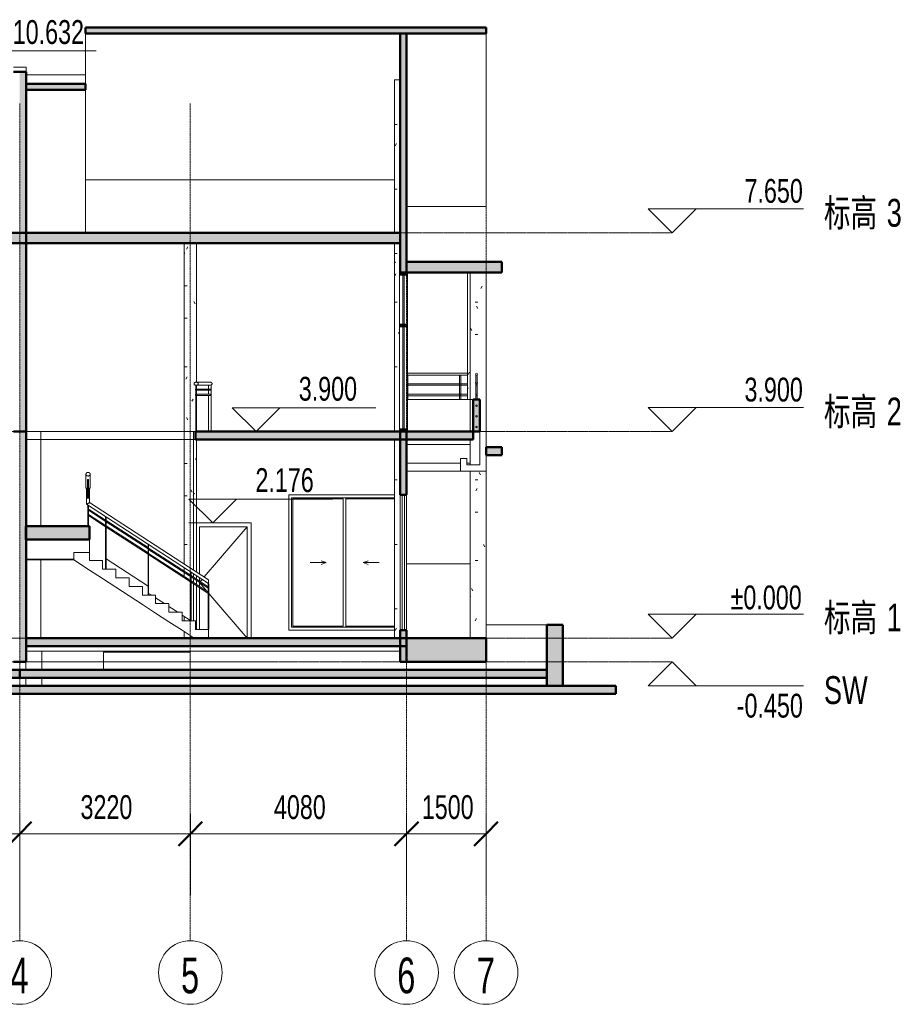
# Model space of a CAD drawing. Header units: millimetres. Extents: x -11029 to 17435, y -6912 to 12558.
# Tile 2 of 2: x 855 to 17435, y -6912 to 11670. Entities that reach past the tile are written whole.
import ezdxf

# ---------------------------------------------------------------- set-up
doc = ezdxf.new("R2010")
doc.units = ezdxf.units.MM
doc.linetypes.add('中心线', pattern=[30, 12, -6, 6, -6])
doc.linetypes.add('轴网线', pattern=[22.24, 12.7, -3.18, 3.18, -3.18])
for name, color, linetype, lineweight in [('A-ANNO-DIMS', 211, 'Continuous', 13), ('A-ANNO-DIMS-150', 211, 'Continuous', 13), ('A-DOOR', 31, 'Continuous', 13), ('A-DOOR-FRAM', 31, 'Continuous', 13), ('A-FLOR', 192, 'Continuous', 13), ('A-FLOR-HRAL', 11, 'Continuous', 13), ('A-FLOR-LEVL', 51, 'Continuous', 13), ('A-FLOR-PATT', 8, 'Continuous', 13), ('A-GENM', 13, 'Continuous', 13), ('A-GLAZ', 151, 'Continuous', 13), ('A-GLAZ-CURT', 52, 'Continuous', 13), ('A-GLAZ-CWMG', 51, 'Continuous', 13), ('A-ROOF', 132, 'Continuous', 13), ('A-ROOF-PATT', 132, 'Continuous', 13), ('A-WALL', 113, 'Continuous', 13), ('A-WALL-PATT', 111, 'Continuous', 13), ('G-ANNO-DIMS', 111, 'Continuous', 13), ('S-COLS', 52, 'Continuous', 13), ('S-GRID', 1, 'Continuous', 13), ('S-GRID-IDEN', 1, 'Continuous', 13), ('S-STRS', 31, 'Continuous', 13)]:
    doc.layers.add(name, color=color, linetype=linetype, lineweight=lineweight)
doc.styles.add('Microsoft Sans Serif', font='micross.ttf', dxfattribs={"width": 0.7, "height": 450})
doc.styles.add('Microsoft Sans Serif_1', font='micross.ttf', dxfattribs={"width": 0.7, "height": 525})
doc.styles.add('Microsoft Sans Serif_2', font='micross.ttf', dxfattribs={"width": 0.65, "height": 675})
doc.styles.add('微软雅黑', font='txt', dxfattribs={"width": 0.7, "height": 525})
doc.dimstyles.new('对角线_-_3mm_RomanD', dxfattribs={"dimscale": 304.8, "dimtxt": 455.206857, "dimasz": 1.476378, "dimexe": 1.230315, "dimexo": 0.0625, "dimgap": 0.492126, "dimtad": 1, "dimdec": 0, "dimzin": 0, "dimdsep": 46, "dimtxsty": 'Microsoft Sans Serif', "dimblk1": 'OBLIQUE', "dimblk2": 'OBLIQUE', "dimsah": 1, "dimcen": 0.09, "dimazin": 0, "dimtfac": 1, "dimtdec": 4, "dimtix": 1, "dimtmove": 0, "dimatfit": 3, "dimfxl": 5.905512, "dimfxlon": 1, "dimtvp": 1, "dimtolj": 1, "dimtzin": 0, "dimarcsym": 2})
pattern_1 = [(0, (612, 5425), (1219.2, 304.8), [50.29, -864.11, 50.29, -864.11, -4876.8]), (0, (612, 5425), (1219.2, 304.8), [-1828.8, 50.292, -1778.508, 50.292, -864.108, -2133.6]), (0, (612, 5425), (1219.2, 304.8), [-4572, 50.29, -559.31, 50.29, -1473.71]), (120, (1069.2, 5577.4), (-873.5645, 903.458), [50.29, -864.11, 50.29, -864.11, -4876.8]), (120, (1069.2, 5577.4), (-873.5645, 903.458), [-1828.8, 50.29, -1778.51, 50.29, -864.11, -2133.6]), (120, (1069.2, 5577.4), (-873.5645, 903.458), [-4572, 50.29, -559.31, 50.29, -1473.71]), (240, (1221.6, 6187), (-345.6355, -1208.258), [50.29, -864.11, 50.29, -864.11, -4876.8]), (240, (1221.6, 6187), (-345.6355, -1208.258), [-1828.8, 50.292, -1778.508, 50.292, -864.108, -2133.6]), (240, (1221.6, 6187), (-345.6355, -1208.258), [-4572, 50.29, -559.31, 50.29, -1473.71])]

# ---------------------------------------------------------------- blocks, each defined once
blk = doc.blocks.new('混凝土 - 矩形 - 柱 - Z1-336960-2')
at = {"layer": 'S-COLS'}
h = blk.add_hatch(dxfattribs=at)
h.set_pattern_fill('FP1_1', color=256, style=0, pattern_type=2)
h.set_pattern_definition(pattern_1)
h.paths.add_polyline_path([(9535, 0), (9655, 0), (9655, 3150), (9355, 3150), (9355, 0)], flags=0)
h.paths.add_polyline_path([(9535, 3270), (9535, 3900), (9415, 3900), (9415, 3750), (9355, 3750), (9355, 3270)], flags=0)
for p, q in [((9355, 3270), (9355, 3750)), ((9355, 0), (9355, 3150)), ((9655, 0), (9655, 3150))]:
    blk.add_line(p, q, dxfattribs=at)
blk = doc.blocks.new('混凝土 - 矩形 - 柱 - Z2-336961-2')
at = {"layer": 'S-COLS'}
h = blk.add_hatch(dxfattribs=at)
h.set_pattern_fill('FP1_1', color=256, style=0, pattern_type=2)
h.set_pattern_definition(pattern_1)
h.paths.add_polyline_path([(7925, 0), (8035, 0), (8035, 3750), (7925, 3750), (7925, 150)], flags=0)
blk.add_line((7925, 0), (7925, 3750), dxfattribs=at)
blk = doc.blocks.new('混凝土 - 矩形 - 柱 - Z2-V2-2')
at = {"layer": 'S-COLS'}
h = blk.add_hatch(dxfattribs=at)
h.set_pattern_fill('FP1_1', color=256, style=0, pattern_type=2)
h.set_pattern_definition(pattern_1)
h.paths.add_polyline_path([(3960, 0), (4144, 0), (3960, 120)], flags=0)
h.paths.add_polyline_path([(4190, 162), (4190, 988), (4088, 1054), (4088, 325), (4170, 325), (4170, 162)], flags=0)
h.paths.add_polyline_path([(3960, 325), (4076, 325), (4076, 331), (3960, 407), (3960, 327)], flags=0)
h.paths.add_polyline_path([(4190, 1012), (4190, 1088), (4088, 1154), (4088, 1078)], flags=0)
h.paths.add_polyline_path([(4076, 1086), (4076, 1162), (3960, 1238), (3960, 1162), (3990, 1142)], flags=0)
h.paths.add_polyline_path([(4190, 1112), (4190, 1176), (3960, 1324), (3960, 1261), (4076, 1186), (4076, 1250), (4088, 1242), (4088, 1178), (4143, 1142)], flags=0)
h.paths.add_polyline_path([(4190, 1248), (4190, 3750), (4170, 3750), (4170, 3900), (3960, 3900), (3960, 1397), (4184, 1251)], flags=0)
for p, q in [((3960, 1397), (3960, 3900)), ((4170, 3900), (3960, 3900)), ((4190, 1248), (4190, 3750)), ((3960, 1261), (3960, 1326)), ((3960, 1162), (3960, 1238)), ((4190, 1112), (4190, 1176)), ((4190, 1012), (4190, 1088)), ((4190, 162), (4190, 988)), ((3960, 325), (3960, 407)), ((3960, 0), (3960, 120))]:
    blk.add_line(p, q, dxfattribs=at)
blk = doc.blocks.new('推拉窗6 - C2-346085-2')
at = {"layer": 'A-GLAZ'}
for p, q in [((8035, 2700), (8035, 150)), ((8075, 2700), (8075, 150)), ((8115, 2700), (8115, 150)), ((8155, 150), (8155, 2700))]:
    blk.add_line(p, q, dxfattribs=at)
at = {"layer": 'A-GLAZ', "lineweight": 50}
for p, q in [((8155, 2700), (8035, 2700)), ((8035, 150), (8155, 150))]:
    blk.add_line(p, q, dxfattribs=at)
blk = doc.blocks.new('推拉窗6 - C2-V4-2')
at = {"layer": 'A-GLAZ'}
for p, q in [((7925, 2700), (5935, 2700)), ((5935, 2700), (5935, 150)), ((5985, 2645), (7925, 2645)), ((5985, 205), (5985, 2645)), ((6010, 225), (6010, 2625)), ((6010, 2625), (6960, 2625)), ((6960, 2625), (6960, 225)), ((7010, 205), (7010, 2645)), ((7010, 2625), (7925, 2625)), ((6335, 1425), (6635, 1425)), ((6635, 1425), (6541, 1459)), ((6635, 1425), (6541, 1391)), ((7335, 1425), (7429, 1459)), ((7335, 1425), (7429, 1391)), ((7635, 1425), (7335, 1425)), ((7925, 205), (5985, 205)), ((6960, 225), (6010, 225)), ((7925, 225), (7010, 225)), ((5935, 150), (7925, 150))]:
    blk.add_line(p, q, dxfattribs=at)
blk = doc.blocks.new('单扇 - 与墙齐 - M1-345848-2')
at = {"layer": 'A-DOOR'}
for p, q in [((5145, 2100), (4334, 1154)), ((4245, 1050), (4387, 883)), ((4295, 1108), (4259, 1067)), ((4424, 841), (5145, 0))]:
    blk.add_line(p, q, dxfattribs=at)
at = {"layer": 'A-DOOR-FRAM'}
for p, q in [((5221, 2176), (4190, 2176)), ((4245, 1212), (4245, 2100)), ((4245, 2100), (5145, 2100)), ((5145, 2100), (5145, 0)), ((5221, 0), (5221, 2176)), ((4245, 1076), (4245, 1140)), ((4245, 976), (4245, 1052)), ((4245, 162), (4245, 952))]:
    blk.add_line(p, q, dxfattribs=at)
blk = doc.blocks.new('栏杆扶手 - 25mm-351985-2')
at = {"layer": 'A-FLOR-HRAL'}
for p, q in [((-7468, 4960), (-7468, 4500)), ((-7455, 4960), (-7468, 4960)), ((-7443, 4960), (-7455, 4960)), ((-7443, 4500), (-7443, 4960))]:
    blk.add_line(p, q, dxfattribs=at)
blk = doc.blocks.new('栏杆扶手 - 25mm-V5-2')
at = {"layer": 'A-FLOR-HRAL'}
for p, q in [((-6468, 4960), (-6468, 4500)), ((-6462, 4960), (-6468, 4960))]:
    blk.add_line(p, q, dxfattribs=at)
blk = doc.blocks.new('栏杆扶手 - 栏杆扶手-351992-2')
at = {"layer": 'A-FLOR-HRAL'}
for p, q in [((9305, 4800), (8170, 4800)), ((8170, 4770), (9305, 4770)), ((9305, 4600), (8170, 4600)), ((8170, 4570), (9305, 4570))]:
    blk.add_line(p, q, dxfattribs=at)
at = {"extrusion": (0, 0, -1), "zscale": -1}
for name in ['栏杆扶手 - 25mm-V5-2', '栏杆扶手 - 25mm-351985-2']:
    blk.add_blockref(name, (-1709, 0), dxfattribs=at)
blk = doc.blocks.new('顶部扶栏类型 - 顶部扶栏_内部_-352000-2')
at = {"layer": 'A-FLOR-HRAL'}
for p, q in [((9305, 5000), (8170, 5000)), ((8170, 4960), (9305, 4960))]:
    blk.add_line(p, q, dxfattribs=at)
blk = doc.blocks.new('栏杆扶手 - 25mm-V6-2')
at = {"layer": 'A-FLOR-HRAL'}
for p, q in [((-7778, 4960), (-7778, 4791)), ((-7753, 4960), (-7778, 4960)), ((-7753, 4791), (-7753, 4960)), ((-7778, 4779), (-7778, 4591)), ((-7753, 4591), (-7753, 4779)), ((-7778, 4579), (-7778, 4500)), ((-7753, 4500), (-7753, 4579))]:
    blk.add_line(p, q, dxfattribs=at)
blk = doc.blocks.new('栏杆扶手 - 栏杆扶手-352038-2')
at = {"layer": 'A-FLOR-HRAL', "lineweight": 18}
for centre, radius, start, end in [((9475, 4980), 20, 0, 180), ((9475, 4980), 20, 180, 0), ((9475, 4785), 15, 0, 180), ((9475, 4785), 15, 180, 0), ((9475, 4585), 15, 0, 180), ((9475, 4585), 15, 180, 0), ((9475, 4385), 15, 0, 180), ((9475, 4385), 15, 180, 0), ((9475, 4185), 15, 0, 180), ((9475, 4185), 15, 180, 0), ((9475, 3985), 15, 0, 180), ((9475, 3985), 15, 180, 0)]:
    blk.add_arc(centre, radius, start, end, dxfattribs=at)
at = {"extrusion": (0, 0, -1), "zscale": -1}
blk.add_blockref('栏杆扶手 - 25mm-V6-2', (-1709, 0), dxfattribs=at)
blk = doc.blocks.new('系统嵌板 - 玻璃-359948-2')
at = {"layer": 'A-GLAZ-CURT'}
blk.add_hatch(color=256, dxfattribs=at).paths.add_polyline_path([(8082, 3950), (8107, 3950), (8107, 5875), (8082, 5875), (8082, 4121)], flags=0)
at = {"layer": 'A-GLAZ-CURT', "lineweight": 18}
for p, q in [((8107, 5875), (8082, 5875)), ((8082, 5875), (8082, 3950)), ((8107, 3950), (8107, 5875)), ((8082, 3950), (8107, 3950))]:
    blk.add_line(p, q, dxfattribs=at)
blk = doc.blocks.new('系统嵌板 - 玻璃-359950-2')
at = {"layer": 'A-GLAZ-CURT'}
blk.add_hatch(color=256, dxfattribs=at).paths.add_polyline_path([(8107, 5925), (8107, 6850), (8082, 6850), (8082, 5925)], flags=0)
at = {"layer": 'A-GLAZ-CURT', "lineweight": 18}
for p, q in [((8107, 6850), (8082, 6850)), ((8082, 6850), (8082, 5925)), ((8107, 5925), (8107, 6850)), ((8082, 5925), (8107, 5925))]:
    blk.add_line(p, q, dxfattribs=at)
blk = doc.blocks.new('矩形竖梃 - 50 x 150mm-359942-2')
at = {"layer": 'A-GLAZ-CWMG'}
blk.add_hatch(color=256, dxfattribs=at).paths.add_polyline_path([(8170, 6850), (8170, 6900), (8020, 6900), (8020, 6850)], flags=0)
for p, q in [((8170, 6900), (8020, 6900)), ((8020, 6900), (8020, 6850)), ((8170, 6850), (8170, 6900)), ((8020, 6850), (8170, 6850))]:
    blk.add_line(p, q, dxfattribs=at)
blk = doc.blocks.new('矩形竖梃 - 50 x 150mm-359952-2')
at = {"layer": 'A-GLAZ-CWMG'}
for p, q in [((8020, 5875), (8020, 3950)), ((8170, 5875), (8170, 3950))]:
    blk.add_line(p, q, dxfattribs=at)
blk = doc.blocks.new('矩形竖梃 - 50 x 150mm-359944-2')
at = {"layer": 'A-GLAZ-CWMG'}
blk.add_hatch(color=256, dxfattribs=at).paths.add_polyline_path([(8170, 5875), (8170, 5925), (8020, 5925), (8020, 5875)], flags=0)
for p, q in [((8170, 5925), (8020, 5925)), ((8020, 5925), (8020, 5875)), ((8020, 5875), (8170, 5875)), ((8170, 5875), (8170, 5925))]:
    blk.add_line(p, q, dxfattribs=at)
blk = doc.blocks.new('矩形竖梃 - 50 x 150mm-359945-2')
at = {"layer": 'A-GLAZ-CWMG'}
blk.add_hatch(color=256, dxfattribs=at).paths.add_polyline_path([(8020, 3900), (8170, 3900), (8170, 3950), (8020, 3950)], flags=0)
for p, q in [((8170, 3950), (8020, 3950)), ((8020, 3950), (8020, 3900)), ((8170, 3900), (8170, 3950)), ((8020, 3900), (8170, 3900))]:
    blk.add_line(p, q, dxfattribs=at)
blk = doc.blocks.new('矩形竖梃 - 50 x 150mm-359953-2')
at = {"layer": 'A-GLAZ-CWMG'}
for p, q in [((8020, 6850), (8020, 5925)), ((8170, 6850), (8170, 5925))]:
    blk.add_line(p, q, dxfattribs=at)
blk = doc.blocks.new('常规模型 1 - 常规模型 1-363758-2')
at = {"layer": 'A-GENM'}
for p, q in [((-7825, 3900), (-7945, 3900)), ((-7945, 3900), (-7945, 3150)), ((-7825, 3270), (-7825, 3900)), ((9655, 3900), (9535, 3900)), ((9535, 3900), (9535, 3270)), ((9655, 3150), (9655, 3900)), ((-7465, 3390), (-7585, 3390)), ((-7585, 3390), (-7585, 3270)), ((-7465, 3150), (-7465, 3390)), ((9295, 3390), (9175, 3390)), ((9175, 3390), (9175, 3150)), ((9295, 3270), (9295, 3390)), ((-7585, 3270), (-7825, 3270)), ((9535, 3270), (9295, 3270)), ((-7945, 3150), (-7465, 3150)), ((9175, 3150), (9655, 3150))]:
    blk.add_line(p, q, dxfattribs=at)
blk = doc.blocks.new('栏杆扶手 - 50 x 12mm-377885-2')
at = {"layer": 'A-FLOR-HRAL'}
for p, q in [((-2702, 1032), (-2714, 1024)), ((-2714, 1024), (-2714, 162)), ((-2702, 162), (-2702, 1032)), ((-2714, 162), (-2710, 162))]:
    blk.add_line(p, q, dxfattribs=at)
blk = doc.blocks.new('栏杆扶手 - 50 x 12mm-377889-2')
at = {"layer": 'A-FLOR-HRAL'}
for p, q in [((-429, 2509), (-441, 2502)), ((-441, 2502), (-441, 2113)), ((-429, 2113), (-429, 2509))]:
    blk.add_line(p, q, dxfattribs=at)
blk = doc.blocks.new('栏杆扶手 - 50 x 12mm-377893-2')
at = {"layer": 'A-FLOR-HRAL'}
for p, q in [((-2367, 1250), (-2379, 1242)), ((-2379, 1242), (-2379, 325)), ((-2367, 325), (-2367, 1250))]:
    blk.add_line(p, q, dxfattribs=at)
blk = doc.blocks.new('栏杆扶手 - 800mm-377895-2')
at = {"layer": 'A-FLOR-HRAL'}
for p, q in [((-1877, 650), (-1710, 758)), ((-1627, 813), (-1579, 844)), ((-2127, 488), (-1960, 595)), ((-2367, 331), (-2210, 433))]:
    blk.add_line(p, q, dxfattribs=at)
blk = doc.blocks.new('栏杆扶手 - 50 x 12mm-377897-2')
at = {"layer": 'A-FLOR-HRAL'}
for p, q in [((-1567, 1770), (-1579, 1762)), ((-1579, 1762), (-1579, 812)), ((-1567, 812), (-1567, 1770))]:
    blk.add_line(p, q, dxfattribs=at)
blk = doc.blocks.new('栏杆扶手 - 800mm-377899-2')
at = {"layer": 'A-FLOR-HRAL'}
blk.add_line((-1567, 981), (-779, 1494), dxfattribs=at)
blk = doc.blocks.new('栏杆扶手 - 50 x 12mm-377901-2')
at = {"layer": 'A-FLOR-HRAL'}
for p, q in [((-767, 2290), (-779, 2282)), ((-779, 2282), (-779, 1300)), ((-767, 1300), (-767, 2290))]:
    blk.add_line(p, q, dxfattribs=at)
blk = doc.blocks.new('栏杆扶手 - 栏杆扶手-379099-2')
at = {"layer": 'A-FLOR-HRAL'}
for p, q in [((2105, 3093), (2105, 2837)), ((2185, 2837), (2185, 3093)), ((2115, 2834), (2115, 2525)), ((2134, 2893), (2134, 2970)), ((2134, 2634), (2134, 2870)), ((2154, 2893), (2154, 2970)), ((2154, 2634), (2154, 2870)), ((2175, 2557), (2175, 2834)), ((2115, 2525), (4420, 1027)), ((2154, 2435), (2476, 2226)), ((2154, 2411), (2154, 2435)), ((4420, 1098), (2175, 2557)), ((2476, 2202), (2154, 2411)), ((2154, 2335), (2476, 2126)), ((2154, 2311), (2154, 2335)), ((2476, 2102), (2154, 2311)), ((2488, 2218), (3276, 1706)), ((3276, 1682), (2488, 2194)), ((2488, 2118), (3276, 1606)), ((3276, 1582), (2488, 2094)), ((3288, 1698), (4076, 1186)), ((4076, 1162), (3288, 1674)), ((3288, 1598), (4076, 1086)), ((4076, 1062), (3288, 1574)), ((4088, 1178), (4412, 968)), ((4412, 944), (4088, 1154)), ((4088, 1078), (4412, 868)), ((4412, 844), (4088, 1054))]:
    blk.add_line(p, q, dxfattribs=at)
at = {"layer": 'A-FLOR-HRAL', "lineweight": 18}
for p, q in [((2154, 2993), (2134, 2993)), ((2134, 2993), (2134, 2970)), ((2154, 2970), (2154, 2993)), ((2134, 2970), (2154, 2970)), ((2154, 2893), (2134, 2893)), ((2134, 2893), (2134, 2870)), ((2134, 2870), (2154, 2870)), ((2154, 2870), (2154, 2893))]:
    blk.add_line(p, q, dxfattribs=at)
for points, knots in [([(2145, 3127), (2142, 3127), (2136, 3126), (2128, 3124), (2121, 3120), (2116, 3116), (2112, 3113), (2110, 3110), (2109, 3107), (2107, 3105), (2106, 3102), (2105, 3098), (2105, 3095), (2105, 3093)], [0, 0, 0, 0, 0.142857, 0.285714, 0.428571, 0.571429, 0.625, 0.678571, 0.732143, 0.785714, 0.839286, 0.892857, 1, 1, 1, 1]), ([(2105, 3093), (2105, 3090), (2105, 3086), (2107, 3080), (2109, 3077), (2112, 3073), (2114, 3070), (2118, 3067), (2122, 3065), (2126, 3063), (2129, 3061), (2133, 3060), (2139, 3059), (2143, 3058), (2145, 3058)], [0, 0, 0, 0, 0.142857, 0.214286, 0.285714, 0.357143, 0.428571, 0.5, 0.571429, 0.678571, 0.732143, 0.785714, 0.892857, 1, 1, 1, 1]), ([(2185, 3093), (2185, 3095), (2184, 3099), (2182, 3105), (2180, 3108), (2178, 3112), (2175, 3115), (2172, 3118), (2168, 3120), (2164, 3123), (2160, 3124), (2156, 3125), (2151, 3126), (2147, 3127), (2145, 3127)], [0, 0, 0, 0, 0.142857, 0.214286, 0.285714, 0.357143, 0.428571, 0.5, 0.571429, 0.678571, 0.732143, 0.785714, 0.892857, 1, 1, 1, 1]), ([(2145, 3058), (2148, 3058), (2153, 3059), (2161, 3061), (2169, 3065), (2174, 3069), (2177, 3072), (2179, 3075), (2181, 3078), (2182, 3080), (2183, 3083), (2184, 3087), (2185, 3090), (2185, 3093)], [0, 0, 0, 0, 0.142857, 0.285714, 0.428571, 0.571429, 0.625, 0.678571, 0.732143, 0.785714, 0.839286, 0.892857, 1, 1, 1, 1])]:
    blk.add_open_spline(points, degree=3, knots=knots, dxfattribs=at)
at = {"layer": 'A-FLOR-HRAL'}
for points, knots in [([(2120, 2823), (2118, 2823), (2112, 2826), (2107, 2830), (2105, 2834), (2105, 2836), (2105, 2837)], [0.4285714, 0.4285714, 0.4285714, 0.4285714, 0.5714286, 0.7857143, 0.8928571, 1, 1, 1, 1]), ([(2121, 2822), (2123, 2820), (2127, 2817), (2131, 2815), (2134, 2814)], [0.4285714, 0.4285714, 0.4285714, 0.4285714, 0.5714286, 0.7685205, 0.7685205, 0.7685205, 0.7685205]), ([(2134, 2819), (2132, 2820), (2127, 2820), (2123, 2822), (2121, 2822)], [0.1717242, 0.1717242, 0.1717242, 0.1717242, 0.2857143, 0.4095639, 0.4095639, 0.4095639, 0.4095639]), ([(2154, 2814), (2155, 2814), (2159, 2815), (2164, 2818), (2167, 2820), (2168, 2822)], [0.2040279, 0.2040279, 0.2040279, 0.2040279, 0.2857143, 0.4285714, 0.5714286, 0.5714286, 0.5714286, 0.5714286]), ([(2169, 2822), (2166, 2821), (2161, 2820), (2156, 2819), (2154, 2819)], [0.5904361, 0.5904361, 0.5904361, 0.5904361, 0.7857143, 0.8488645, 0.8488645, 0.8488645, 0.8488645]), ([(2115, 2525), (2115, 2525), (2115, 2525), (2118, 2526), (2121, 2528), (2127, 2531), (2133, 2535), (2140, 2538), (2143, 2540), (2145, 2541)], [0, 0, 0, 0, 0.142857, 0.285714, 0.428571, 0.571429, 0.785714, 0.892857, 1, 1, 1, 1]), ([(2145, 2541), (2143, 2540), (2138, 2537), (2132, 2534), (2126, 2531), (2120, 2528), (2117, 2526), (2115, 2525), (2115, 2525), (2115, 2525)], [0, 0, 0, 0, 0.142857, 0.285714, 0.428571, 0.571429, 0.785714, 0.892857, 1, 1, 1, 1]), ([(2145, 2541), (2147, 2542), (2152, 2545), (2158, 2548), (2164, 2551), (2169, 2554), (2173, 2556), (2175, 2557), (2175, 2557), (2175, 2557)], [0, 0, 0, 0, 0.142857, 0.285714, 0.428571, 0.571429, 0.785714, 0.892857, 1, 1, 1, 1]), ([(2175, 2557), (2175, 2557), (2174, 2557), (2172, 2556), (2168, 2554), (2163, 2551), (2156, 2547), (2150, 2544), (2147, 2542), (2145, 2541)], [0, 0, 0, 0, 0.142857, 0.285714, 0.428571, 0.571429, 0.785714, 0.892857, 1, 1, 1, 1]), ([(4420, 1098), (4420, 1098), (4420, 1098), (4420, 1095), (4420, 1091), (4420, 1084), (4420, 1076), (4420, 1069), (4420, 1065), (4420, 1062)], [0, 0, 0, 0, 0.142857, 0.285714, 0.428571, 0.571429, 0.785714, 0.892857, 1, 1, 1, 1]), ([(4420, 1062), (4420, 1060), (4420, 1054), (4420, 1047), (4420, 1040), (4420, 1033), (4420, 1029), (4420, 1027), (4420, 1027), (4420, 1027)], [0, 0, 0, 0, 0.142857, 0.285714, 0.428571, 0.571429, 0.785714, 0.892857, 1, 1, 1, 1])]:
    blk.add_open_spline(points, degree=3, knots=knots, dxfattribs=at)
blk.add_open_spline([(2185, 2837), (2185, 2835), (2184, 2833), (2181, 2829), (2176, 2825), (2172, 2823), (2170, 2823)], degree=3, dxfattribs=at)
at = {"extrusion": (0, 0, -1), "zscale": -1}
for name in ['栏杆扶手 - 50 x 12mm-377889-2', '栏杆扶手 - 50 x 12mm-377901-2', '栏杆扶手 - 50 x 12mm-377897-2', '栏杆扶手 - 800mm-377899-2', '栏杆扶手 - 50 x 12mm-377893-2', '栏杆扶手 - 50 x 12mm-377885-2', '栏杆扶手 - 800mm-377895-2']:
    blk.add_blockref(name, (-1709, 0), dxfattribs=at)
blk = doc.blocks.new('栏杆扶手 - 50 x 12mm-377917-2')
at = {"layer": 'A-FLOR-HRAL'}
for p, q in [((-2760, 3900), (-2760, 4770)), ((-2760, 4770), (-2710, 4770)), ((-2710, 4770), (-2710, 4700)), ((-2710, 4680), (-2710, 4600)), ((-2710, 4580), (-2710, 3900))]:
    blk.add_line(p, q, dxfattribs=at)
blk = doc.blocks.new('栏杆扶手 - 50 x 12mm-V7-2')
at = {"layer": 'A-FLOR-HRAL'}
for p, q in [((-2469, 4770), (-2481, 4770)), ((-2481, 4770), (-2481, 4700)), ((-2481, 4680), (-2481, 4600)), ((-2469, 4700), (-2469, 4770)), ((-2469, 4600), (-2469, 4680)), ((-2481, 4580), (-2481, 3900)), ((-2469, 3900), (-2469, 4580))]:
    blk.add_line(p, q, dxfattribs=at)
blk = doc.blocks.new('栏杆扶手 - 栏杆扶手-379567-2')
at = {"layer": 'A-FLOR-HRAL', "lineweight": 18}
for p, q in [((4195, 4700), (4175, 4700)), ((4175, 4700), (4175, 4680)), ((4175, 4680), (4195, 4680)), ((4195, 4680), (4195, 4700)), ((4195, 4600), (4175, 4600)), ((4175, 4600), (4175, 4580)), ((4175, 4580), (4195, 4580)), ((4195, 4580), (4195, 4600))]:
    blk.add_line(p, q, dxfattribs=at)
at = {"layer": 'A-FLOR-HRAL'}
for p, q in [((4445, 4830), (4185, 4830)), ((4185, 4770), (4445, 4770)), ((4195, 4700), (4455, 4700)), ((4455, 4680), (4195, 4680)), ((4455, 4700), (4455, 4680)), ((4195, 4600), (4455, 4600)), ((4455, 4580), (4195, 4580)), ((4455, 4600), (4455, 4580))]:
    blk.add_line(p, q, dxfattribs=at)
at = {"layer": 'A-FLOR-HRAL', "lineweight": 18, "flags": 128}
for points in [[(4225, 4800), (4224, 4806), (4222, 4812), (4218, 4818), (4212, 4822), (4205, 4826), (4198, 4829), (4189, 4830), (4181, 4830), (4173, 4829), (4165, 4826), (4158, 4822), (4153, 4818), (4149, 4812), (4146, 4806), (4145, 4800)], [(4145, 4800), (4146, 4794), (4149, 4788), (4153, 4782), (4158, 4778), (4165, 4774), (4173, 4771), (4181, 4770), (4189, 4770), (4198, 4771), (4205, 4774), (4212, 4778), (4218, 4782), (4222, 4788), (4224, 4794), (4225, 4800)]]:
    blk.add_lwpolyline(points, dxfattribs=at)
at = {"layer": 'A-FLOR-HRAL'}
for points in [[(4145, 4800), (4145, 4802), (4146, 4804), (4146, 4806)], [(4146, 4794), (4146, 4796), (4145, 4798), (4145, 4800)], [(4181, 4830), (4182, 4830), (4185, 4830), (4188, 4830), (4189, 4830)], [(4189, 4770), (4188, 4770), (4185, 4770), (4182, 4770), (4181, 4770)], [(4224, 4806), (4225, 4804), (4225, 4802), (4225, 4800)], [(4225, 4800), (4225, 4798), (4225, 4796), (4224, 4794)]]:
    blk.add_open_spline(points, degree=3, dxfattribs=at)
for points, knots in [([(4441, 4830), (4442, 4830), (4445, 4830), (4449, 4830), (4454, 4829), (4458, 4829), (4462, 4827), (4465, 4826), (4469, 4824), (4472, 4822), (4475, 4820), (4479, 4817), (4482, 4812), (4485, 4806), (4485, 4802), (4485, 4800)], [0.4666667, 0.4666667, 0.4666667, 0.4666667, 0.5, 0.5333333, 0.5666667, 0.6, 0.6333333, 0.6666667, 0.7, 0.7333333, 0.7666667, 0.8, 0.8666667, 0.9333333, 1, 1, 1, 1]), ([(4485, 4800), (4485, 4798), (4485, 4794), (4482, 4788), (4479, 4783), (4475, 4780), (4472, 4778), (4469, 4776), (4465, 4774), (4462, 4773), (4458, 4771), (4454, 4771), (4449, 4770), (4445, 4770), (4442, 4770), (4441, 4770)], [0, 0, 0, 0, 0.0666667, 0.1333333, 0.2, 0.2333333, 0.2666667, 0.3, 0.3333333, 0.3666667, 0.4, 0.4333333, 0.4666667, 0.5, 0.5333333, 0.5333333, 0.5333333, 0.5333333])]:
    blk.add_open_spline(points, degree=3, knots=knots, dxfattribs=at)
at = {"extrusion": (0, 0, -1), "zscale": -1}
for name in ['栏杆扶手 - 50 x 12mm-V7-2', '栏杆扶手 - 50 x 12mm-377917-2']:
    blk.add_blockref(name, (-1709, 0), dxfattribs=at)
blk = doc.blocks.new('标高 - 标高标头_正负零-182337-2')
at = {"layer": 'A-FLOR-LEVL'}
for p, q in [((12717, 450), (13167, 0)), ((12717, 450), (15647, 450)), ((13617, 450), (13167, 0))]:
    blk.add_line(p, q, dxfattribs=at)
blk = doc.blocks.new('标高 - 上标高标头-172274-2')
at = {"layer": 'A-FLOR-LEVL'}
for p, q in [((12717, 4350), (13167, 3900)), ((12717, 4350), (15647, 4350)), ((13617, 4350), (13167, 3900))]:
    blk.add_line(p, q, dxfattribs=at)
blk = doc.blocks.new('标高 - 标高标头_下-116213-2')
at = {"layer": 'A-FLOR-LEVL'}
for p, q in [((12717, -900), (13167, -450)), ((13617, -900), (13167, -450)), ((12717, -900), (15647, -900))]:
    blk.add_line(p, q, dxfattribs=at)
blk = doc.blocks.new('轴网 - 宽度系数 0_65-155799-2')
at = {"layer": 'S-GRID-IDEN'}
blk.add_circle((-7945, -6312), 600, dxfattribs=at)
blk = doc.blocks.new('DIMBLOCK1-2')
at = {"layer": 'A-ANNO-DIMS-150'}
for p, q in [((8155, -4853), (8155, -3320)), ((9655, -4853), (9655, -3320)), ((9655, -3695), (8155, -3695)), ((8155, -3695), (8155, -4853)), ((9655, -3695), (9655, -4853))]:
    blk.add_line(p, q, dxfattribs=at)
at = {"layer": 'A-ANNO-DIMS-150', "lineweight": 50}
for p, q in [((8155, -3695), (8380, -3470)), ((9655, -3695), (9880, -3470)), ((8155, -3695), (7930, -3920)), ((9655, -3695), (9430, -3920))]:
    blk.add_line(p, q, dxfattribs=at)
at = {"layer": 'A-ANNO-DIMS-150', "color": 0, "insert": (8442, -2965), "char_height": 450, "width": 1109.84, "attachment_point": 1, "line_spacing_factor": 0.944133, "style": 'Microsoft Sans Serif'}
blk.add_mtext('1500', dxfattribs=at)
blk = doc.blocks.new('_Oblique')
at = {"color": 0, "linetype": 'ByBlock', "lineweight": -2}
blk.add_line((-0.5, -0.5), (0.5, 0.5), dxfattribs=at)
blk = doc.blocks.new('DIMBLOCK2-2')
at = {"layer": 'A-ANNO-DIMS-150'}
for p, q in [((4075, -4853), (4075, -3320)), ((8155, -4853), (8155, -3320)), ((8155, -3695), (4075, -3695)), ((4075, -3695), (4075, -4853)), ((8155, -3695), (8155, -4853))]:
    blk.add_line(p, q, dxfattribs=at)
at = {"layer": 'A-ANNO-DIMS-150', "lineweight": 50}
for p, q in [((4075, -3695), (4300, -3470)), ((8155, -3695), (8380, -3470)), ((4075, -3695), (3850, -3920)), ((8155, -3695), (7930, -3920))]:
    blk.add_line(p, q, dxfattribs=at)
at = {"layer": 'A-ANNO-DIMS-150', "color": 0, "insert": (5652, -2965), "char_height": 450, "width": 1109.84, "attachment_point": 1, "line_spacing_factor": 0.944133, "style": 'Microsoft Sans Serif'}
blk.add_mtext('4080', dxfattribs=at)
blk = doc.blocks.new('DIMBLOCK3-2')
at = {"layer": 'A-ANNO-DIMS-150'}
for p, q in [((855, -5495), (855, -3320)), ((4075, -4853), (4075, -3320)), ((4075, -3695), (855, -3695)), ((855, -3695), (855, -5495)), ((4075, -3695), (4075, -4853))]:
    blk.add_line(p, q, dxfattribs=at)
at = {"layer": 'A-ANNO-DIMS-150', "lineweight": 50}
for p, q in [((855, -3695), (1080, -3470)), ((4075, -3695), (4300, -3470)), ((855, -3695), (630, -3920)), ((4075, -3695), (3850, -3920))]:
    blk.add_line(p, q, dxfattribs=at)
at = {"layer": 'A-ANNO-DIMS-150', "color": 0, "insert": (2002, -2965), "char_height": 450, "width": 1109.84, "attachment_point": 1, "line_spacing_factor": 0.944133, "style": 'Microsoft Sans Serif'}
blk.add_mtext('3220', dxfattribs=at)
blk = doc.blocks.new('DIMBLOCK4-2')
at = {"layer": 'A-ANNO-DIMS-150'}
for p, q in [((-2365, -5495), (-2365, -3320)), ((855, -5495), (855, -3320)), ((855, -3695), (-2365, -3695)), ((-2365, -3695), (-2365, -5495)), ((855, -3695), (855, -5495))]:
    blk.add_line(p, q, dxfattribs=at)
at = {"layer": 'A-ANNO-DIMS-150', "lineweight": 50}
for p, q in [((-2365, -3695), (-2140, -3470)), ((855, -3695), (1080, -3470)), ((-2365, -3695), (-2590, -3920)), ((855, -3695), (630, -3920))]:
    blk.add_line(p, q, dxfattribs=at)
at = {"layer": 'A-ANNO-DIMS-150', "color": 0, "insert": (-1218, -2965), "char_height": 450, "width": 1109.84, "attachment_point": 1, "line_spacing_factor": 0.944133, "style": 'Microsoft Sans Serif'}
blk.add_mtext('3220', dxfattribs=at)
blk = doc.blocks.new('高程点 - 高程点-103621-2')
at = {"layer": 'G-ANNO-DIMS'}
for p, q in [((733, 8098), (-1974, 8098)), ((-1526, 7650), (-1974, 8098)), ((-1526, 7650), (-1078, 8098)), ((-1078, 7650), (-1974, 7650))]:
    blk.add_line(p, q, dxfattribs=at)

msp = doc.modelspace()

# ---------------------------------------------------------------- hatches: boundary and pattern name
at = {"layer": 'A-FLOR-PATT'}
for points in [[(7058.6, 3750), (9414.6, 3750), (9414.6, 3900), (4169.6, 3900), (4169.6, 3750), (6351.2, 3750)], [(6351.2, -150), (8154.6, -150), (8154.6, 0), (974.6, 0), (974.6, -150), (4936.4, -150)], [(8154.6, -450), (9654.6, -450), (9654.6, 0), (8154.6, 0)], [(692, -750), (854.6, -750), (854.6, -600), (-9095.4, -600), (-9095.4, -750), (-722.8, -750)], [(9180.8, -750), (10804.6, -750), (10804.6, -600), (854.6, -600), (854.6, -750), (6351.2, -750)], [(12010.4, -1050), (12104.6, -1050), (12104.6, -900), (-10395.4, -900), (-10395.4, -1050), (6351.2, -1050)]]:
    msp.add_hatch(color=256, dxfattribs=at).paths.add_polyline_path(points, flags=0)
h = msp.add_hatch(color=256, dxfattribs=at)
h.paths.add_polyline_path([(9654.6, 3450), (9954.6, 3450), (9954.6, 3600), (9654.6, 3600), (9654.6, 3579.4)], flags=0)
h.paths.add_polyline_path([(-7945.4, 3450), (-7945.4, 3600), (-8245.4, 3600), (-8245.4, 3450)], flags=0)
at = {"layer": 'A-ROOF-PATT'}
for points in [[(2094.6, 11409.3), (9654.6, 11409.3), (9654.6, 11519.6), (2094.6, 11519.6)], [(2094.6, 10347.9), (2094.6, 10458.2), (974.6, 10458.2), (974.6, 10347.9)], [(6351.2, 7450), (8034.6, 7450), (8034.6, 7650), (-6325.4, 7650), (-6325.4, 7450), (3521.6, 7450)], [(8154.6, 6900), (9954.6, 6900), (9954.6, 7100), (8154.6, 7100)]]:
    msp.add_hatch(color=256, dxfattribs=at).paths.add_polyline_path(points, flags=0)
at = {"layer": 'A-WALL-PATT'}
for points in [[(8034.6, 6900), (8154.6, 6900), (8154.6, 11409.3), (8034.6, 11409.3), (8034.6, 7912.7)], [(974.6, 3900), (974.6, 10684.2), (854.6, 10684.2), (854.6, 3900)], [(9534.6, 3900), (9534.5, 4500), (9414.6, 4500), (9414.6, 3900), (9534.5, 3900)], [(854.6, -450), (974.6, -450), (974.6, 3900), (854.6, 3900), (854.6, 1412.8)], [(11104.6, -900), (11104.6, 250), (10804.6, 250), (10804.6, -900)]]:
    msp.add_hatch(color=256, dxfattribs=at).paths.add_polyline_path(points, flags=0)
h = msp.add_hatch(color=256, dxfattribs=at)
h.paths.add_polyline_path([(8034.6, -450), (8154.6, -450), (8154.6, 150), (8034.6, 150)], flags=0)
h.paths.add_polyline_path([(8034.6, 2700), (8154.6, 2700), (8154.6, 3900), (8034.6, 3900), (8034.6, 3579.4)], flags=0)
at = {"layer": 'S-COLS'}
h = msp.add_hatch(dxfattribs=at)
h.set_pattern_fill('FP1_1', color=256, style=0, pattern_type=2)
h.set_pattern_definition(pattern_1)
h.paths.add_polyline_path([(7924.6, 3900), (8019.6, 3900), (8019.6, 6900), (8034.6, 6900), (8034.6, 7450), (7924.6, 7450), (7924.6, 3950)], flags=0)
h.paths.add_polyline_path([(8034.6, 7650), (8034.6, 10533.7), (7924.6, 10533.7), (7924.6, 7650)], flags=0)
h = msp.add_hatch(dxfattribs=at)
h.set_pattern_fill('FP1_1', color=256, style=0, pattern_type=2)
h.set_pattern_definition(pattern_1)
h.paths.add_polyline_path([(4052.2, 3900), (4178.6, 3900), (4178.6, 4580), (4174.6, 4580), (4174.6, 4600), (4178.6, 4600), (4178.6, 4680), (4174.6, 4680), (4174.6, 4700), (4178.6, 4700), (4178.6, 4769.8), (4172.8, 4771.5), (4158.4, 4777.7), (4148.7, 4787.8), (4146.1, 4793.8), (4146.1, 4806.2), (4152.8, 4817.6), (4165.2, 4826), (4181, 4829.8), (4189.6, 4829.8), (4189.6, 7450), (3959.6, 7450), (3959.6, 3900)], flags=0)
h = msp.add_hatch(dxfattribs=at)
h.set_pattern_fill('FP1_1', color=256, style=0, pattern_type=2)
h.set_pattern_definition(pattern_1)
h.paths.add_polyline_path([(9304.6, 4500), (9354.6, 4500), (9354.6, 6900), (9304.6, 6900), (9304.6, 4662.8)], flags=0)
h = msp.add_hatch(dxfattribs=at)
h.set_pattern_fill('FP1_1', color=256, style=0, pattern_type=2)
h.set_pattern_definition(pattern_1)
h.paths.add_polyline_path([(9357.7, 3900), (9414.6, 3900), (9414.6, 4500), (9462.1, 4500), (9462.1, 4579), (9459.6, 4585), (9462.1, 4591), (9462.1, 4779), (9459.6, 4785), (9462.1, 4791), (9463.8, 4960), (9487.1, 4960), (9487.1, 4791), (9489.6, 4785), (9487.1, 4779), (9487.1, 4591), (9489.6, 4585), (9487.1, 4579), (9487.1, 4500), (9534.6, 4500), (9534.6, 3900), (9654.6, 3900), (9654.6, 6900), (9354.6, 6900), (9354.6, 3900)], flags=0)
h.paths.add_polyline_path([(9474.6, 4960), (9460.5, 4965.9), (9454.6, 4980), (9462.1, 4994.8), (9474.8, 4999.9), (9488.7, 4994.1), (9494.6, 4980), (9487.1, 4965.2), (9480.9, 4962.6)], flags=0)
at = {"layer": 'S-STRS'}
msp.add_hatch(color=256, dxfattribs=at).paths.add_polyline_path([(969.6, 1859.4), (2169.6, 1859.4), (2169.6, 2112.5), (969.6, 2112.5)], flags=0)

# ---------------------------------------------------------------- linework, layer by layer
at = {"layer": 'A-FLOR'}
for p, q in [((4169.6, 3750), (974.6, 3750)), ((9354.6, 3650), (8154.6, 3650)), ((8034.6, -250), (974.6, -250))]:
    msp.add_line(p, q, dxfattribs=at)
at = {"layer": 'A-FLOR', "lineweight": 50}
for p, q in [((9414.6, 3900), (4169.6, 3900)), ((4169.6, 3900), (4169.6, 3750)), ((4169.6, 3750), (9414.6, 3750)), ((9414.6, 3750), (9414.6, 3900)), ((9954.6, 3600), (9654.6, 3600)), ((9654.6, 3600), (9654.6, 3450)), ((9954.6, 3450), (9954.6, 3600)), ((9654.6, 3450), (9954.6, 3450)), ((9654.6, 0), (974.6, 0)), ((8154.6, 0), (8154.6, -450)), ((9654.6, -450), (9654.6, 0)), ((974.6, -150), (8154.6, -150)), ((8154.6, -450), (9654.6, -450)), ((10804.6, -600), (-9095.4, -600)), ((854.6, -750), (854.6, -600)), ((12104.6, -900), (-10395.4, -900)), ((-9095.4, -750), (10804.6, -750)), ((12104.6, -1050), (12104.6, -900)), ((-10395.4, -1050), (12104.6, -1050))]:
    msp.add_line(p, q, dxfattribs=at)
at = {"layer": 'A-FLOR-LEVL', "linetype": '中心线'}
for p, q in [((-11029, 7650), (13166.9, 7650)), ((-11029, 3900), (13166.9, 3900)), ((-11029, 0), (13166.9, 0)), ((-11029, -450), (13166.9, -450))]:
    msp.add_line(p, q, dxfattribs=at)
at = {"layer": 'A-ROOF', "lineweight": 50}
for p, q in [((9654.6, 11519.6), (2094.6, 11519.6)), ((2094.6, 11519.6), (2094.6, 11409.3)), ((2094.6, 11409.3), (9654.6, 11409.3)), ((9654.6, 11409.3), (9654.6, 11519.6)), ((2094.6, 10458.2), (974.6, 10458.2)), ((2094.6, 10347.9), (2094.6, 10458.2)), ((974.6, 10347.9), (2094.6, 10347.9)), ((8034.6, 7650), (-6325.4, 7650)), ((-6325.4, 7450), (8034.6, 7450)), ((9954.6, 7100), (8154.6, 7100)), ((8154.6, 7100), (8154.6, 6900)), ((9954.6, 6900), (9954.6, 7100)), ((8154.6, 6900), (9954.6, 6900))]:
    msp.add_line(p, q, dxfattribs=at)
at = {"layer": 'A-ROOF'}
for p, q in [((2094.6, 11409.3), (2094.6, 10458.2)), ((9654.6, 8146.2), (9654.6, 11409.3)), ((974.6, 10632), (2094.6, 10632)), ((2094.6, 7931.3), (2094.6, 10347.9)), ((8154.6, 8146.2), (9654.6, 8146.2))]:
    msp.add_line(p, q, dxfattribs=at)
at = {"layer": 'A-WALL', "lineweight": 50}
for p, q in [((8034.6, 11409.3), (8034.6, 6900)), ((8154.6, 7100), (8154.6, 11409.3)), ((974.6, 10684.2), (734.6, 10684.2)), ((974.6, -450), (974.6, 10684.2)), ((8034.6, 6900), (8154.6, 6900)), ((9534.6, 4500), (9414.6, 4500)), ((9414.6, 4500), (9414.6, 3900)), ((9534.6, 3900), (9534.6, 4500)), ((974.6, 3900), (734.6, 3900)), ((8034.6, 3900), (8034.6, 2700)), ((8154.6, 2700), (8154.6, 3900)), ((9414.6, 3900), (9534.6, 3900)), ((11104.6, 250), (10804.6, 250)), ((10804.6, 250), (10804.6, -900)), ((11104.6, -900), (11104.6, 250)), ((8034.6, 150), (8034.6, -450)), ((8154.6, 0), (8154.6, 150)), ((734.6, -450), (974.6, -450)), ((8034.6, -450), (8154.6, -450))]:
    msp.add_line(p, q, dxfattribs=at)
at = {"layer": 'A-WALL'}
for p, q in [((974.6, 10772.1), (734.6, 10772.1)), ((974.6, 10772.1), (974.6, 10684.2)), ((7924.6, 8645.1), (2094.6, 8645.1)), ((2094.6, 7931.3), (2094.6, 7650)), ((9414.6, 4500), (8169.6, 4500)), ((974.6, 3900), (4169.6, 3900)), ((1254.6, 2112.5), (1254.6, 3900)), ((4134.6, 1283.4), (4134.6, 3900)), ((8154.6, 3300), (9174.6, 3300)), ((9294.6, 3300), (9354.6, 3300)), ((8154.6, 3150), (9174.6, 3150)), ((5934.6, 2700), (7924.6, 2700)), ((5934.6, 150), (5934.6, 2700)), ((1254.6, 0), (1254.6, 1475)), ((9354.6, 1400), (8154.6, 1400)), ((4134.6, 1147.8), (4134.6, 1212)), ((4134.6, 1047.8), (4134.6, 1123.9)), ((4134.6, 325), (4134.6, 1023.9)), ((10804.6, 250), (9654.6, 250)), ((4134.6, 0), (4134.6, 6.3)), ((7924.6, 150), (5934.6, 150)), ((1269.6, -250), (1269.6, -600)), ((969.6, -600), (969.6, -450)), ((969.6, -900), (969.6, -750)), ((1269.6, -750), (1269.6, -900))]:
    msp.add_line(p, q, dxfattribs=at)
at = {"layer": 'G-ANNO-DIMS'}
msp.add_line((5331.8, 3900), (5314.6, 3900), dxfattribs=at)
at = {"layer": 'S-COLS'}
for p, q in [((7924.6, 7650), (7924.6, 10533.7)), ((8034.6, 10533.7), (7924.6, 10533.7)), ((3959.6, 3900), (3959.6, 7450)), ((4189.6, 4829.8), (4189.6, 7450)), ((7924.6, 3900), (7924.6, 7450)), ((9304.6, 4500), (9304.6, 6900)), ((9354.6, 3900), (9354.6, 6900)), ((9654.6, 3900), (9654.6, 6900)), ((4169.6, 3900), (3959.6, 3900))]:
    msp.add_line(p, q, dxfattribs=at)
at = {"layer": 'S-GRID', "linetype": '轴网线'}
for p, q in [((854.6, -5711.9), (854.6, 10088.4)), ((4074.6, -5711.9), (4074.6, 10088.4)), ((8154.6, -5711.9), (8154.6, 10088.4)), ((9654.6, -5711.9), (9654.6, 10088.4))]:
    msp.add_line(p, q, dxfattribs=at)
at = {"layer": 'S-STRS', "lineweight": 50}
for p, q in [((2169.6, 2112.5), (969.6, 2112.5)), ((969.6, 2112.5), (969.6, 1859.4)), ((2169.6, 1859.4), (2169.6, 2112.5)), ((969.6, 1859.4), (2169.6, 1859.4))]:
    msp.add_line(p, q, dxfattribs=at)
at = {"layer": 'S-STRS'}
for p, q in [((2169.6, 1859.4), (2169.6, 1779.4)), ((2169.6, 1779.4), (2169.6, 1616.9)), ((1875.1, 1487.5), (974.6, 1487.5)), ((1875.1, 1616.9), (1875.1, 1475)), ((2169.6, 1616.9), (1875.1, 1616.9)), ((2169.6, 1462.5), (2169.6, 1616.9)), ((2169.6, 1616.9), (2169.6, 1462.5)), ((1875.1, 1475), (974.6, 1475)), ((1875.1, 1475), (2169.6, 1283.6)), ((2169.6, 1462.5), (2419.6, 1462.5)), ((2419.6, 1462.5), (2419.6, 1300)), ((2169.6, 1283.6), (2419.6, 1121.1)), ((2419.6, 1300), (2669.6, 1300)), ((2419.6, 1121.1), (2669.6, 958.6)), ((2669.6, 1300), (2669.6, 1137.5)), ((2669.6, 1137.5), (2919.6, 1137.5)), ((2919.6, 1137.5), (2919.6, 975)), ((2669.6, 958.6), (2919.6, 796.1)), ((2919.6, 975), (3169.6, 975)), ((3169.6, 975), (3169.6, 812.5)), ((2919.6, 796.1), (3169.6, 633.6)), ((3169.6, 812.5), (3419.6, 812.5)), ((3419.6, 812.5), (3419.6, 650)), ((3169.6, 633.6), (3419.6, 471.1)), ((3419.6, 650), (3669.6, 650)), ((3669.6, 650), (3669.6, 487.5)), ((3419.6, 471.1), (3669.6, 308.6)), ((3669.6, 487.5), (3919.6, 487.5)), ((3919.6, 487.5), (3919.6, 325)), ((3669.6, 308.6), (3919.6, 146.1)), ((3919.6, 325), (4169.6, 325)), ((4169.6, 325), (4169.6, 162.5)), ((3919.6, 146.1), (4144.4, 0)), ((4169.6, 162.5), (4419.6, 162.5)), ((4419.6, 162.5), (4419.6, 0)), ((2434.6, -266.7), (4074.6, -266.7)), ((2434.6, -600), (2434.6, -266.7)), ((4074.6, -266.7), (4074.6, -600))]:
    msp.add_line(p, q, dxfattribs=at)

# ---------------------------------------------------------------- block references
at = {"layer": 'A-DOOR'}
msp.add_blockref('单扇 - 与墙齐 - M1-345848-2', (0, 0), dxfattribs=at)
at = {"layer": 'A-FLOR-HRAL'}
for name in ['顶部扶栏类型 - 顶部扶栏_内部_-352000-2', '栏杆扶手 - 栏杆扶手-351992-2', '栏杆扶手 - 栏杆扶手-352038-2', '栏杆扶手 - 栏杆扶手-379567-2', '栏杆扶手 - 栏杆扶手-379099-2']:
    msp.add_blockref(name, (0, 0), dxfattribs=at)
at = {"layer": 'A-FLOR-LEVL'}
for name, p in [('标高 - 上标高标头-172274-2', (0, 3750)), ('标高 - 上标高标头-172274-2', (0, 0)), ('标高 - 标高标头_正负零-182337-2', (0, 0)), ('标高 - 标高标头_下-116213-2', (0, 0))]:
    msp.add_blockref(name, p, dxfattribs=at)
at = {"layer": 'A-GENM'}
msp.add_blockref('常规模型 1 - 常规模型 1-363758-2', (0, 0), dxfattribs=at)
at = {"layer": 'A-GLAZ'}
for name in ['推拉窗6 - C2-V4-2', '推拉窗6 - C2-346085-2']:
    msp.add_blockref(name, (0, 0), dxfattribs=at)
at = {"layer": 'A-GLAZ-CURT'}
for name in ['系统嵌板 - 玻璃-359950-2', '系统嵌板 - 玻璃-359948-2']:
    msp.add_blockref(name, (0, 0), dxfattribs=at)
at = {"layer": 'A-GLAZ-CWMG'}
for name in ['矩形竖梃 - 50 x 150mm-359942-2', '矩形竖梃 - 50 x 150mm-359953-2', '矩形竖梃 - 50 x 150mm-359944-2', '矩形竖梃 - 50 x 150mm-359952-2', '矩形竖梃 - 50 x 150mm-359945-2']:
    msp.add_blockref(name, (0, 0), dxfattribs=at)
at = {"layer": 'G-ANNO-DIMS'}
for p in [(1563.4, 2982), (6840.5, -3750), (6022.6, -5474)]:
    msp.add_blockref('高程点 - 高程点-103621-2', p, dxfattribs=at)
at = {"layer": 'S-COLS'}
for name in ['混凝土 - 矩形 - 柱 - Z2-V2-2', '混凝土 - 矩形 - 柱 - Z2-336961-2', '混凝土 - 矩形 - 柱 - Z1-336960-2']:
    msp.add_blockref(name, (0, 0), dxfattribs=at)
at = {"layer": 'S-GRID-IDEN'}
for p in [(8800, 0), (12020, 0), (16100, 0), (17600, 0)]:
    msp.add_blockref('轴网 - 宽度系数 0_65-155799-2', p, dxfattribs=at)

# ---------------------------------------------------------------- texts
at = {"layer": 'A-FLOR-LEVL', "attachment_point": 1}
for s, insert, char_height, width, style in [('7.650', (14531.9, 8664.4), 450, 1363.67, 'Microsoft Sans Serif'), ('标高', (16031.1, 8287.9), 525, 1262.658, '微软雅黑'), (' 3', (17072.9, 8287.9), 525, 521.899, 'Microsoft Sans Serif_1'), ('3.900', (14531.9, 4914.4), 450, 1363.67, 'Microsoft Sans Serif'), ('标高', (16031.1, 4537.9), 525, 1262.658, '微软雅黑'), (' 2', (17072.9, 4537.9), 525, 521.899, 'Microsoft Sans Serif_1'), ('±0.000', (14269.7, 991.8), 450, 1675.126, 'Microsoft Sans Serif'), ('标高', (16031.1, 649), 525, 1262.658, '微软雅黑'), (' 1', (17072.9, 649), 525, 521.899, 'Microsoft Sans Serif_1'), ('SW', (16031.1, -719.2), 525, 1018.544, 'Microsoft Sans Serif_1'), ('-0.450', (14385.9, -1050.7), 450, 1540.443, 'Microsoft Sans Serif')]:
    msp.add_mtext(s, dxfattribs=dict(at, insert=insert, char_height=char_height, width=width, style=style))
at = {"layer": 'G-ANNO-DIMS', "char_height": 450, "attachment_point": 1, "line_spacing_factor": 0.944133, "style": 'Microsoft Sans Serif'}
for s, insert, width in [('10.632', (722.9, 11662.1), 1595.011), ('3.900', (6120.6, 4930.1), 1305.505), ('2.176', (5302.8, 3206.1), 1305.505)]:
    msp.add_mtext(s, dxfattribs=dict(at, insert=insert, width=width))
at = {"layer": 'S-GRID-IDEN', "char_height": 675, "width": 414.272, "attachment_point": 1, "style": 'Microsoft Sans Serif_2'}
for s, insert in [('\\fMicrosoft Sans Serif|b0|i0|c134|p34|;\\W.65;4', (679.5, -6029)), ('\\fMicrosoft Sans Serif|b0|i0|c134|p34|;\\W.65;5', (3899.5, -6029)), ('\\fMicrosoft Sans Serif|b0|i0|c134|p34|;\\W.65;6', (7979.5, -6029)), ('\\fMicrosoft Sans Serif|b0|i0|c134|p34|;\\W.65;7', (9479.5, -6029))]:
    msp.add_mtext(s, dxfattribs=dict(at, insert=insert))

# ---------------------------------------------------------------- dimensions: what is measured, and where the dimension line sits
at = {"layer": 'A-ANNO-DIMS'}
for base, p1, p2, override, picture, middle in [((-2365.4, -3695.2), (854.6, -5495.2), (-2365.4, -5495.2), {"dimpost": '<>', "dimfxl": 3220}, 'DIMBLOCK4-2', (-755.4, -3312.5)), ((854.6, -3695.2), (4074.6, -4852.6), (854.6, -5495.2), {"dimpost": '<>', "dimfxl": 3283.49537}, 'DIMBLOCK3-2', (2464.6, -3312.5)), ((4074.6, -3695.2), (8154.6, -4852.6), (4074.6, -4852.6), {"dimpost": '<>', "dimfxl": 4080}, 'DIMBLOCK2-2', (6114.6, -3312.5)), ((8154.6, -3695.2), (9654.6, -4852.6), (8154.6, -4852.6), {"dimpost": '<>', "dimfxl": 1500}, 'DIMBLOCK1-2', (8904.6, -3312.5))]:
    dim = msp.add_linear_dim(base=base, p1=p1, p2=p2, dimstyle='对角线_-_3mm_RomanD', override=override, dxfattribs=at)
    dim.commit()
    dim.dimension.update_dxf_attribs({"geometry": picture, "text_midpoint": middle})

doc.saveas('drawing.dxf')
